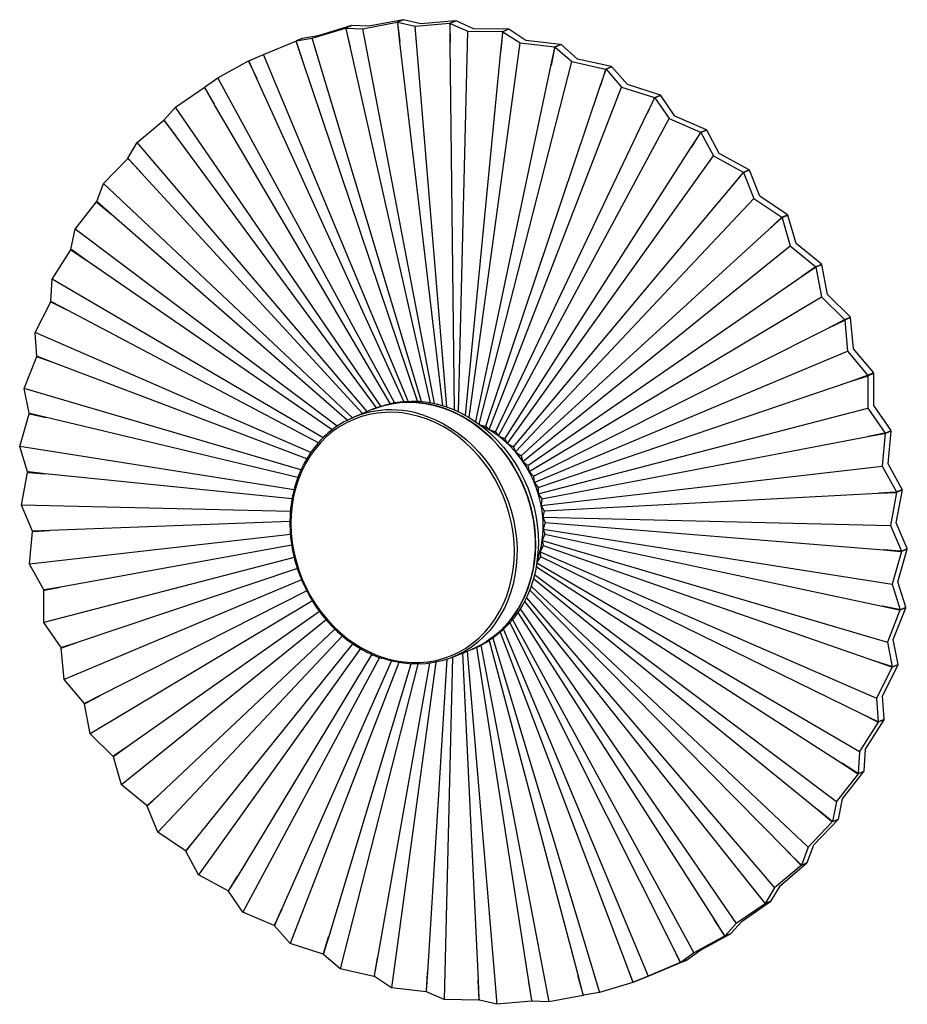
# Model space of a CAD drawing. Header units: millimetres. Extents: x -221 to 223, y -246 to 247.
import ezdxf

# ---------------------------------------------------------------- set-up
doc = ezdxf.new("R2010")
doc.units = ezdxf.units.MM

msp = doc.modelspace()

# ---------------------------------------------------------------- linework, layer by layer
at = {"color": 7, "linetype": 'Continuous', "lineweight": 25}
for p, q in [((-29.38, 246.93), (-46.56, 243.65)), ((-32.32, 245.71), (-29.38, 246.93)), ((-29.17, 246.94), (-32.11, 245.72)), ((-29.37, 246.86), (-29.38, 246.93)), ((-20.47, 244.83), (-29.17, 246.94)), ((-74.88, 237.7), (-58.16, 242.73)), ((-55.22, 243.95), (-71.97, 238.91)), ((-58.16, 242.73), (-55.22, 243.95)), ((-58.03, 242.3), (-58.16, 242.73)), ((-57.88, 242.36), (-58.03, 242.3)), ((-58.03, 242.3), (-55.86, 233.22)), ((-55.01, 243.99), (-57.95, 242.77)), ((-57.87, 242.33), (-57.95, 242.77)), ((-57.95, 242.77), (-49.47, 242.44)), ((-55.78, 232.84), (-57.87, 242.33)), ((-57.87, 242.33), (-57.87, 242.33)), ((-55.21, 243.91), (-55.22, 243.95)), ((-46.56, 243.65), (-55.01, 243.99)), ((-49.47, 242.44), (-32.32, 245.71)), ((-13.6, 54.76), (-49.47, 242.44)), ((-32.24, 245.27), (-32.32, 245.71)), ((-32.08, 245.34), (-32.24, 245.27)), ((-32.24, 245.27), (-31.03, 236.06)), ((-32.07, 245.28), (-32.11, 245.72)), ((-32.11, 245.72), (-23.38, 243.62)), ((-30.99, 235.68), (-32.07, 245.28)), ((-32.07, 245.28), (-32.07, 245.28)), ((-23.38, 243.62), (-5.99, 245.12)), ((-7.44, 53), (-23.38, 243.62)), ((-3.05, 246.34), (-20.47, 244.83)), ((-5.99, 245.12), (-3.05, 246.34)), ((-5.95, 244.68), (-5.99, 245.12)), ((-5.78, 244.75), (-5.95, 244.68)), ((-5.95, 244.68), (-5.73, 235.48)), ((-5.79, 244.66), (-5.78, 245.1)), ((-5.78, 244.66), (-5.79, 244.66)), ((-2.84, 246.32), (-5.78, 245.1)), ((-5.78, 245.1), (3, 241.23)), ((-5.73, 235.1), (-5.78, 244.66)), ((-3.04, 246.23), (-3.05, 246.34)), ((5.91, 242.44), (-2.84, 246.32)), ((23.39, 242.18), (5.91, 242.44)), ((20.45, 240.96), (23.39, 242.18)), ((23.6, 242.13), (20.66, 240.91)), ((23.39, 242.04), (23.39, 242.18)), ((32.21, 236.51), (23.6, 242.13)), ((-83.13, 236.21), (-80.19, 237.44)), ((-82.93, 236.28), (-74.88, 237.7)), ((-79.99, 237.5), (-82.93, 236.28)), ((-80.18, 237.42), (-80.19, 237.44)), ((-71.97, 238.91), (-79.99, 237.5)), ((-20.08, 55.78), (-74.88, 237.7)), ((-1.65, 50.64), (3, 241.23)), ((3, 241.23), (20.45, 240.96)), ((19.64, 231.1), (20.61, 240.48)), ((20.44, 240.52), (19.67, 231.46)), ((20.44, 240.52), (20.45, 240.96)), ((20.62, 240.6), (20.44, 240.52)), ((20.61, 240.48), (20.66, 240.91)), ((20.61, 240.48), (20.61, 240.48)), ((20.66, 240.91), (29.3, 235.3)), ((-99.24, 229.49), (-83.13, 236.21)), ((-82.96, 235.8), (-83.13, 236.21)), ((-82.81, 235.86), (-82.96, 235.8)), ((-82.96, 235.8), (-79.86, 226.97)), ((-82.8, 235.85), (-82.93, 236.28)), ((-79.74, 226.6), (-82.8, 235.85)), ((-82.8, 235.85), (-82.8, 235.85)), ((-15.65, 55.17), (-55.78, 232.84)), ((-9.41, 53.65), (-30.99, 235.68)), ((-3.54, 51.49), (-5.73, 235.1)), ((3.76, 47.75), (29.3, 235.3)), ((29.3, 235.3), (46.61, 233.29)), ((49.55, 234.52), (32.21, 236.51)), ((44.73, 223.73), (46.72, 232.81)), ((46.55, 232.87), (44.81, 224.08)), ((46.55, 232.87), (46.61, 233.29)), ((46.75, 232.95), (46.55, 232.87)), ((46.61, 233.29), (49.55, 234.52)), ((46.72, 232.81), (46.82, 233.22)), ((46.72, 232.81), (46.72, 232.81)), ((49.76, 234.44), (46.82, 233.22)), ((46.82, 233.22), (55.13, 225.93)), ((49.53, 234.34), (49.55, 234.52)), ((58.04, 227.14), (49.76, 234.44)), ((-106.68, 226.36), (-99.24, 229.49)), ((-26.79, 55.98), (-99.24, 229.49)), ((1.94, 48.8), (19.64, 231.1)), ((75.06, 223.46), (58.04, 227.14)), ((-122.19, 217.91), (-106.87, 226.27)), ((-106.87, 226.27), (-106.68, 226.35)), ((-106.65, 225.87), (-106.87, 226.27)), ((-106.51, 225.94), (-106.68, 226.36)), ((-106.5, 225.93), (-106.65, 225.87)), ((-106.65, 225.87), (-102.68, 217.43)), ((-106.5, 225.95), (-106.51, 225.94)), ((-102.51, 217.07), (-106.5, 225.95)), ((-22.18, 55.94), (-79.74, 226.6)), ((7.02, 45.69), (44.73, 223.73)), ((8.75, 44.43), (55.13, 225.93)), ((55.13, 225.93), (72.12, 222.24)), ((72.01, 221.83), (72.12, 222.24)), ((72.23, 221.92), (72.01, 221.83)), ((72.12, 222.24), (75.06, 223.46)), ((72.17, 221.75), (72.32, 222.14)), ((75.26, 223.36), (72.32, 222.14)), ((72.32, 222.14), (80.12, 213.24)), ((75, 223.25), (75.06, 223.46)), ((83.03, 214.45), (75.26, 223.36)), ((-128.85, 213.15), (-122.19, 217.91)), ((-33.64, 55.24), (-122.19, 217.91)), ((-28.95, 55.85), (-102.51, 217.07)), ((69.19, 213.11), (72.17, 221.75)), ((72.01, 221.83), (69.3, 213.43)), ((72.17, 221.75), (72.17, 221.75)), ((-143.41, 203.13), (-129.02, 213.03)), ((-129.02, 213.03), (-128.83, 213.11)), ((-128.77, 212.66), (-129.02, 213.03)), ((-128.64, 212.75), (-128.85, 213.15)), ((-128.62, 212.72), (-128.77, 212.66)), ((-128.77, 212.66), (-123.97, 204.72)), ((-123.78, 204.38), (-128.64, 212.75)), ((-128.64, 212.75), (-128.64, 212.75)), ((-128.64, 212.75), (-128.64, 212.75)), ((12.12, 43.47), (69.19, 213.11)), ((13.7, 41.68), (80.12, 213.24)), ((80.12, 213.24), (96.59, 207.95)), ((99.53, 209.17), (83.03, 214.45)), ((92.67, 199.39), (96.59, 207.46)), ((96.44, 207.56), (92.81, 199.68)), ((96.44, 207.56), (96.59, 207.95)), ((96.7, 207.67), (96.44, 207.56)), ((96.59, 207.95), (99.53, 209.17)), ((96.59, 207.46), (96.78, 207.82)), ((96.59, 207.46), (96.59, 207.46)), ((99.72, 209.04), (96.78, 207.82)), ((96.78, 207.82), (103.89, 197.43)), ((99.43, 208.92), (99.53, 209.17)), ((106.8, 198.64), (99.72, 209.04)), ((-149.13, 196.83), (-143.41, 203.13)), ((-40.5, 53.46), (-143.41, 203.13)), ((-35.83, 54.79), (-123.78, 204.38)), ((17.02, 40.61), (92.67, 199.39)), ((18.45, 38.52), (103.89, 197.43)), ((103.89, 197.43), (119.67, 190.64)), ((122.61, 191.86), (106.8, 198.64)), ((-162.58, 185.37), (-149.28, 196.69)), ((-149.28, 196.69), (-149.08, 196.77)), ((-148.99, 196.35), (-149.28, 196.69)), ((-148.87, 196.47), (-149.13, 196.83)), ((-148.83, 196.42), (-148.99, 196.35)), ((-148.99, 196.35), (-143.44, 189.03)), ((-143.22, 188.72), (-148.87, 196.47)), ((-148.87, 196.47), (-148.87, 196.47)), ((-148.87, 196.47), (-148.87, 196.47)), ((-42.69, 52.65), (-143.22, 188.72)), ((114.8, 182.77), (119.62, 190.16)), ((119.48, 190.28), (114.97, 183.03)), ((119.48, 190.28), (119.67, 190.64)), ((119.8, 190.41), (119.48, 190.28)), ((119.62, 190.16), (119.85, 190.49)), ((119.62, 190.16), (119.62, 190.16)), ((119.67, 190.64), (122.61, 191.86)), ((122.79, 191.71), (119.85, 190.49)), ((119.85, 190.49), (126.11, 178.72)), ((122.46, 191.57), (122.61, 191.86)), ((129.02, 179.93), (122.79, 191.71)), ((-167.2, 177.66), (-162.58, 185.37)), ((-47.35, 50.72), (-162.58, 185.37)), ((21.63, 37.15), (114.8, 182.77)), ((-179.41, 164.9), (-167.34, 177.49)), ((-167.34, 177.49), (-167.13, 177.58)), ((-167.02, 177.19), (-167.34, 177.49)), ((-166.92, 177.32), (-167.2, 177.66)), ((22.89, 34.78), (126.11, 178.72)), ((126.11, 178.72), (141.03, 170.55)), ((143.97, 171.77), (129.02, 179.93)), ((-166.86, 177.26), (-167.02, 177.19)), ((-167.02, 177.19), (-160.8, 170.59)), ((-166.91, 177.33), (-166.92, 177.32)), ((-166.92, 177.32), (-166.91, 177.32)), ((-160.55, 170.32), (-166.91, 177.33)), ((-49.73, 49.73), (-160.55, 170.32)), ((135.29, 163.5), (140.93, 170.09)), ((140.8, 170.23), (135.48, 163.72)), ((143.74, 171.45), (140.8, 170.23)), ((140.8, 170.23), (141.03, 170.55)), ((140.93, 170.09), (141.2, 170.38)), ((140.93, 170.09), (140.93, 170.09)), ((141.03, 170.55), (143.97, 171.77)), ((144.14, 171.6), (141.2, 170.38)), ((141.2, 170.38), (146.44, 157.39)), ((143.72, 171.43), (143.74, 171.45)), ((143.74, 171.45), (143.97, 171.77)), ((149.35, 158.59), (144.14, 171.6)), ((-182.82, 155.9), (-179.41, 164.9)), ((-54.79, 47.62), (-179.41, 164.9)), ((25.9, 33.13), (135.29, 163.5)), ((163.3, 149.21), (149.35, 158.59)), ((-193.68, 142), (-182.94, 155.72)), ((-182.94, 155.72), (-182.72, 155.81)), ((-182.59, 155.46), (-182.94, 155.72)), ((-182.5, 155.6), (-182.82, 155.9)), ((-182.42, 155.53), (-182.59, 155.46)), ((-182.59, 155.46), (-175.79, 149.67)), ((-175.52, 149.44), (-182.5, 155.61)), ((-182.5, 155.61), (-182.5, 155.6)), ((-182.5, 155.6), (-182.5, 155.6)), ((26.96, 30.51), (146.44, 157.39)), ((146.44, 157.39), (160.36, 147.99)), ((-57.43, 46.37), (-175.52, 149.44)), ((163.03, 148.93), (160.09, 147.7)), ((160.09, 147.7), (160.36, 147.99)), ((160.36, 147.99), (163.3, 149.21)), ((163.44, 149.02), (160.5, 147.8)), ((162.88, 148.79), (163.03, 148.93)), ((163.03, 148.93), (163.3, 149.21)), ((167.51, 134.95), (163.44, 149.02)), ((153.82, 141.84), (160.2, 147.55)), ((160.09, 147.7), (154.03, 142.03)), ((160.2, 147.56), (160.5, 147.8)), ((160.2, 147.55), (160.2, 147.56)), ((160.5, 147.8), (164.6, 133.74)), ((-195.75, 131.88), (-193.68, 142)), ((-62.39, 43.44), (-193.68, 142)), ((29.77, 28.62), (153.82, 141.84)), ((30.59, 25.78), (164.6, 133.74)), ((164.6, 133.74), (177.36, 123.28)), ((180.3, 124.5), (167.51, 134.95)), ((-205.16, 117.01), (-195.85, 131.68)), ((-195.85, 131.68), (-195.61, 131.77)), ((-195.48, 131.47), (-195.85, 131.68)), ((-195.41, 131.62), (-195.75, 131.88)), ((-195.29, 131.54), (-195.48, 131.47)), ((-195.48, 131.47), (-188.2, 126.58)), ((-187.92, 126.38), (-195.41, 131.63)), ((-195.41, 131.63), (-195.41, 131.62)), ((-195.41, 131.62), (-195.4, 131.62)), ((-64.95, 41.58), (-187.92, 126.38)), ((180, 124.26), (177.06, 123.04)), ((177.06, 123.04), (177.36, 123.28)), ((177.36, 123.28), (180.3, 124.5)), ((180.43, 124.29), (177.49, 123.07)), ((179.52, 123.91), (180, 124.26)), ((180, 124.26), (180.3, 124.5)), ((183.22, 109.33), (180.43, 124.29)), ((170.12, 118.13), (177.16, 122.87)), ((177.06, 123.04), (170.35, 118.28)), ((177.16, 122.87), (177.49, 123.07)), ((177.16, 122.87), (177.16, 122.87)), ((177.49, 123.07), (180.31, 108.12)), ((-205.81, 105.94), (-205.16, 117.01)), ((-69.41, 37.66), (-205.16, 117.01)), ((33.17, 23.67), (170.12, 118.13)), ((194.74, 98), (183.22, 109.33)), ((-213.69, 90.3), (-205.88, 105.73)), ((-205.88, 105.73), (-205.62, 105.83)), ((-205.5, 105.56), (-205.88, 105.73)), ((-205.44, 105.73), (-205.81, 105.94)), ((-205.29, 105.65), (-205.5, 105.56)), ((-205.5, 105.56), (-197.85, 101.65)), ((-197.55, 101.5), (-205.44, 105.74)), ((-205.44, 105.74), (-205.44, 105.73)), ((-205.44, 105.73), (-205.44, 105.73)), ((33.73, 20.66), (180.31, 108.12)), ((180.31, 108.12), (191.8, 96.78)), ((-71.79, 35.14), (-197.55, 101.5)), ((183.97, 92.7), (191.56, 96.4)), ((191.47, 96.58), (184.2, 92.81)), ((194.41, 97.8), (191.47, 96.58)), ((191.47, 96.58), (191.8, 96.78)), ((191.56, 96.41), (191.91, 96.56)), ((191.56, 96.4), (191.56, 96.41)), ((191.8, 96.78), (194.74, 98)), ((194.85, 97.78), (191.91, 96.56)), ((191.91, 96.56), (193.35, 80.92)), ((192.43, 96.77), (194.41, 97.8)), ((194.41, 97.8), (194.74, 98)), ((196.26, 82.12), (194.85, 97.78)), ((-75.54, 30.32), (-213.69, 90.3)), ((-212.84, 78.47), (-213.69, 90.3)), ((36.05, 18.37), (183.97, 92.7)), ((36.34, 15.22), (193.35, 80.92)), ((193.35, 80.92), (203.47, 68.87)), ((206.41, 70.1), (196.26, 82.12)), ((-219.15, 62.25), (-212.89, 78.25)), ((-212.89, 78.25), (-212.6, 78.37)), ((-212.5, 78.13), (-212.89, 78.25)), ((-212.46, 78.31), (-212.84, 78.47)), ((-212.26, 78.23), (-212.5, 78.13)), ((-212.5, 78.13), (-204.59, 75.25)), ((-204.29, 75.14), (-212.46, 78.31)), ((-212.46, 78.31), (-212.46, 78.31)), ((-212.46, 78.31), (-212.46, 78.31)), ((-77.6, 27.11), (-204.29, 75.14)), ((206.06, 69.95), (203.12, 68.73)), ((203.18, 68.55), (206.12, 69.77)), ((203.47, 68.87), (206.41, 70.1)), ((206.49, 69.87), (203.55, 68.65)), ((206.04, 69.74), (203.76, 69)), ((206.06, 69.95), (206.41, 70.1)), ((206.12, 69.77), (206.49, 69.87)), ((206.44, 53.72), (206.49, 69.87)), ((38.38, 12.79), (195.15, 65.93)), ((195.15, 65.93), (203.18, 68.54)), ((195.39, 66.01), (195.15, 65.93)), ((203.12, 68.73), (195.39, 66.01)), ((203.12, 68.73), (203.47, 68.87)), ((203.18, 68.55), (203.55, 68.65)), ((203.18, 68.54), (203.18, 68.55)), ((203.55, 68.65), (203.53, 52.51)), ((-80.53, 21.57), (-219.15, 62.25)), ((-216.75, 49.86), (-219.15, 62.25)), ((-221.46, 33.28), (-216.77, 49.63)), ((-216.77, 49.63), (-216.43, 49.77)), ((-216.38, 49.57), (-216.77, 49.63)), ((-216.36, 49.75), (-216.75, 49.86)), ((-216.09, 49.69), (-216.38, 49.57)), ((-216.38, 49.57), (-208.32, 47.76)), ((-208.03, 47.69), (-216.36, 49.75)), ((-216.36, 49.75), (-216.36, 49.75)), ((-216.36, 49.75), (-216.36, 49.75)), ((-43.36, 52.38), (-54.03, 47.95)), ((38.38, 9.54), (203.53, 52.51)), ((203.53, 52.51), (212.19, 39.98)), ((215.13, 41.2), (206.44, 53.72)), ((-82.13, 17.68), (-208.03, 47.69)), ((6.96, 45.7), (7.02, 45.69)), ((7.02, 45.69), (7.21, 45.53)), ((9.17, 44.12), (12.12, 43.47)), ((12.12, 43.47), (13.7, 41.68)), ((13.7, 41.68), (17.02, 40.61)), ((17.02, 40.61), (18.45, 38.52)), ((203.5, 38.2), (211.86, 39.69)), ((211.82, 39.88), (203.75, 38.25)), ((212.25, 39.74), (210.7, 23.32)), ((211.82, 39.88), (212.19, 39.98)), ((211.86, 39.7), (214.8, 40.92)), ((211.86, 39.7), (212.25, 39.74)), ((211.86, 39.69), (211.86, 39.7)), ((212.19, 39.98), (215.13, 41.2)), ((215.19, 40.96), (212.25, 39.74)), ((213.61, 24.53), (215.19, 40.96)), ((214.77, 40.9), (214.16, 40.8)), ((214.8, 40.92), (215.19, 40.96)), ((18.45, 38.52), (21.63, 37.15)), ((21.63, 37.15), (22.89, 34.78)), ((22.89, 34.78), (25.9, 33.13)), ((40.12, 7.01), (203.5, 38.2)), ((203.75, 38.25), (203.5, 38.2)), ((-83.99, 11.59), (-221.46, 33.28)), ((-217.48, 20.54), (-221.46, 33.28)), ((25.9, 33.13), (26.96, 30.51)), ((26.96, 30.51), (29.77, 28.62)), ((29.77, 28.62), (30.59, 25.78)), ((30.59, 25.78), (33.17, 23.67)), ((-220.58, 3.81), (-217.47, 20.3)), ((-217.09, 20.48), (-217.48, 20.54)), ((-217.47, 20.3), (-217.05, 20.48)), ((-217.08, 20.29), (-217.47, 20.3)), ((-208.71, 19.55), (-217.09, 20.48)), ((-217.09, 20.48), (-217.09, 20.48)), ((-217.09, 20.48), (-217.08, 20.48)), ((-216.72, 20.44), (-217.08, 20.29)), ((-217.08, 20.29), (-209, 19.58)), ((33.17, 23.67), (33.73, 20.66)), ((33.73, 20.66), (36.05, 18.37)), ((39.81, 3.7), (210.7, 23.32)), ((210.7, 23.32), (217.83, 10.5)), ((220.77, 11.72), (213.61, 24.53)), ((-84.98, 7.07), (-208.71, 19.55)), ((36.05, 18.37), (36.34, 15.22)), ((36.34, 15.22), (38.38, 12.79)), ((38.38, 12.79), (38.38, 9.54)), ((41.25, 1.11), (208.9, 9.93)), ((208.9, 9.93), (217.47, 10.27)), ((209.16, 9.94), (208.9, 9.93)), ((217.45, 10.46), (209.16, 9.94)), ((217.87, 10.26), (214.76, -6.23)), ((217.45, 10.46), (217.83, 10.5)), ((217.47, 10.27), (220.41, 11.49)), ((217.47, 10.27), (217.47, 10.27)), ((217.47, 10.27), (217.87, 10.26)), ((217.67, -5.02), (220.81, 11.48)), ((217.83, 10.5), (220.77, 11.72)), ((220.81, 11.48), (217.87, 10.26)), ((220.4, 11.49), (220.18, 11.48)), ((220.41, 11.49), (220.81, 11.48)), ((38.38, 9.54), (40.12, 7.01)), ((40.12, 7.01), (39.81, 3.7)), ((-85.83, 0.7), (-220.58, 3.81)), ((-215.02, -9.08), (-220.58, 3.81)), ((39.81, 3.7), (41.25, 1.11)), ((41.25, 1.11), (40.62, -2.21)), ((-86.04, -4.34), (-206.34, -8.86)), ((40.62, -2.21), (214.76, -6.23)), ((40.62, -2.21), (41.75, -4.81)), ((41.75, -4.81), (40.8, -8.11)), ((41.75, -4.81), (211.28, -18.49)), ((-216.52, -25.74), (-214.98, -9.32)), ((-214.62, -9.09), (-215.02, -9.08)), ((-214.98, -9.32), (-214.4, -9.08)), ((-214.6, -9.27), (-214.98, -9.32)), ((-206.34, -8.86), (-214.63, -9.08)), ((-214.63, -9.08), (-214.62, -9.09)), ((-214.62, -9.09), (-214.61, -9.08)), ((-214.6, -9.27), (-206.61, -8.87)), ((-214.1, -9.07), (-214.6, -9.27)), ((40.8, -8.11), (215.64, -35.7)), ((40.8, -8.11), (41.6, -10.68)), ((214.76, -6.23), (220.32, -19.12)), ((223.26, -17.89), (217.67, -5.02)), ((-85.8, -10.73), (-216.52, -25.74)), ((41.6, -10.68), (40.34, -13.9)), ((40.34, -13.9), (213.33, -64.67)), ((40.34, -13.9), (40.82, -16.4)), ((41.6, -10.68), (210.59, -46.62)), ((-85.17, -16.13), (-200.93, -37.14)), ((40.82, -16.4), (39.25, -19.51)), ((39.25, -19.51), (207.88, -92.72)), ((39.25, -19.51), (39.42, -21.89)), ((40.82, -16.4), (206.85, -74.07)), ((211.54, -18.51), (211.28, -18.49)), ((211.28, -18.49), (219.93, -19.3)), ((219.93, -19.11), (211.54, -18.51)), ((220.33, -19.35), (215.64, -35.7)), ((218.55, -34.49), (223.27, -18.13)), ((219.93, -19.11), (220.32, -19.12)), ((219.93, -19.3), (219.94, -19.29)), ((219.94, -19.29), (222.88, -18.07)), ((219.94, -19.29), (220.33, -19.35)), ((220.32, -19.12), (223.26, -17.89)), ((223.27, -18.13), (220.33, -19.35)), ((222.86, -18.08), (222.83, -18.07)), ((222.88, -18.07), (223.27, -18.13)), ((-83.92, -22.29), (-209.35, -54.93)), ((39.42, -21.89), (37.74, -24.54)), ((39.42, -21.89), (200.12, -100.43)), ((-209.4, -38.56), (-216.52, -25.74)), ((-82.33, -27.86), (-192.58, -64.86)), ((37.41, -27.08), (37.3, -27.22)), ((37.45, -26.39), (37.41, -27.08)), ((37.41, -27.08), (190.48, -125.32)), ((37.68, -24.94), (199.34, -119.43)), ((-80.22, -33.56), (-199.17, -83.33)), ((36, -32.84), (178.09, -148.37)), ((36.53, -30.82), (187.86, -144.41)), ((222.56, -47.23), (218.55, -34.49)), ((-209.01, -38.51), (-209.4, -38.56)), ((-209.35, -54.93), (-209.34, -38.79)), ((-209.34, -38.79), (-208.4, -38.4)), ((-208.97, -38.7), (-209.34, -38.79)), ((-200.93, -37.14), (-209.01, -38.51)), ((-209.01, -38.51), (-208.99, -38.5)), ((-209.01, -38.51), (-209.01, -38.51)), ((-208.97, -38.7), (-201.19, -37.18)), ((-208.16, -38.36), (-208.97, -38.7)), ((-77.64, -39.07), (-181.4, -91.64)), ((34.06, -38.63), (163.12, -169.25)), ((34.79, -36.68), (173.6, -167.31)), ((215.64, -35.7), (219.62, -48.45)), ((-74.79, -44.1), (-186.13, -110.54)), ((31.47, -44.32), (145.78, -187.66)), ((32.4, -42.47), (156.76, -187.79)), ((29.32, -48.08), (137.59, -205.55)), ((210.85, -46.68), (210.59, -46.62)), ((210.59, -46.62), (219.21, -48.57)), ((219.23, -48.38), (210.85, -46.68)), ((219.6, -48.68), (213.33, -64.67)), ((216.24, -63.46), (222.54, -47.46)), ((219.21, -48.57), (219.53, -48.43)), ((219.21, -48.57), (219.21, -48.57)), ((219.21, -48.57), (219.6, -48.68)), ((219.23, -48.38), (219.62, -48.45)), ((222.54, -47.46), (219.6, -48.68)), ((219.62, -48.45), (222.56, -47.23)), ((222.22, -47.37), (222.54, -47.46)), ((-67.88, -53.55), (-170.42, -136.16)), ((-71.28, -49.32), (-167.56, -117.06)), ((25.5, -53.4), (116.38, -220.32)), ((28.18, -49.82), (126.34, -203.32)), ((-200.7, -67.46), (-209.35, -54.93)), ((-63.48, -58.19), (-151.25, -140.78)), ((20.93, -58.31), (93.42, -231.9)), ((24.14, -55.01), (105.08, -216.01)), ((-59.74, -61.56), (-152.26, -159.8)), ((13.75, -63.91), (58.34, -231.77)), ((15.6, -62.66), (69.06, -240.12)), ((19.33, -59.76), (82.3, -225.54)), ((218.68, -75.84), (216.24, -63.46)), ((-200.33, -67.36), (-200.7, -67.46)), ((-200.27, -67.54), (-200.62, -67.69)), ((-199.17, -83.33), (-200.62, -67.69)), ((-192.58, -64.86), (-200.33, -67.36)), ((-200.33, -67.36), (-200.26, -67.34)), ((-200.33, -67.36), (-200.33, -67.36)), ((-200.27, -67.54), (-192.81, -64.94)), ((-198.06, -66.63), (-200.27, -67.54)), ((-54.62, -65.44), (-132.72, -162.43)), ((-50.72, -67.89), (-131.93, -181.14)), ((-4.17, -72.11), (6.5, -67.68)), ((7.41, -67.29), (33.55, -234.62)), ((9.53, -66.3), (43.65, -244.85)), ((213.33, -64.67), (215.74, -77.06)), ((-45.07, -70.81), (-112.24, -181.71)), ((-41.18, -72.39), (-109.71, -199.85)), ((-7.37, -73.31), (-17.07, -230.03)), ((-4.64, -72.31), (-8.82, -243.64)), ((0.41, -70.21), (8.29, -234.03)), ((2.78, -69.23), (17.56, -246.03)), ((-90.1, -198.33), (-35.19, -74.19)), ((-31.47, -74.98), (-85.94, -215.66)), ((-25.41, -75.67), (-66.63, -212.05)), ((-21.96, -75.75), (-60.95, -228.35)), ((-16.05, -75.31), (-42.17, -222.67)), ((-12.93, -74.79), (-35.12, -237.72)), ((207.11, -74.16), (206.85, -74.07)), ((206.85, -74.07), (215.31, -77.13)), ((215.35, -76.95), (207.11, -74.16)), ((215.69, -77.29), (207.88, -92.72)), ((210.78, -91.51), (218.63, -76.07)), ((215.31, -77.12), (215.58, -77.01)), ((215.31, -77.13), (215.31, -77.12)), ((215.31, -77.12), (215.69, -77.29)), ((215.35, -76.95), (215.74, -77.06)), ((218.63, -76.07), (215.69, -77.29)), ((215.74, -77.06), (218.68, -75.84)), ((218.39, -75.96), (218.63, -76.07)), ((-189.06, -95.37), (-199.17, -83.33)), ((-181.4, -91.64), (-188.71, -95.22)), ((-188.62, -95.4), (-181.62, -91.74)), ((-181.62, -91.74), (-181.4, -91.64)), ((207.88, -92.72), (208.73, -104.54)), ((211.67, -103.32), (210.78, -91.51)), ((-186.71, -94.4), (-189.06, -95.37)), ((-188.71, -95.23), (-189.06, -95.37)), ((-188.62, -95.4), (-188.95, -95.59)), ((-186.13, -110.54), (-188.95, -95.59)), ((-186.64, -94.36), (-188.71, -95.22)), ((-188.71, -95.23), (-186.7, -94.39)), ((-188.71, -95.22), (-188.71, -95.23)), ((200.36, -100.55), (200.12, -100.43)), ((200.12, -100.43), (208.29, -104.55)), ((208.35, -104.38), (200.36, -100.55)), ((208.73, -104.54), (211.67, -103.32)), ((211.41, -103.43), (211.6, -103.54)), ((208.66, -104.76), (199.34, -119.43)), ((202.25, -118.22), (211.6, -103.54)), ((208.29, -104.55), (208.52, -104.45)), ((208.29, -104.55), (208.29, -104.55)), ((208.29, -104.55), (208.66, -104.76)), ((208.35, -104.38), (208.73, -104.54)), ((211.6, -103.54), (208.66, -104.76)), ((-174.64, -121.89), (-186.13, -110.54)), ((-167.56, -117.06), (-174.31, -121.69)), ((-174.21, -121.85), (-167.76, -117.2)), ((-167.76, -117.2), (-167.56, -117.06)), ((201.63, -129.27), (202.25, -118.22)), ((-173.75, -121.52), (-174.64, -121.89)), ((-174.31, -121.69), (-174.64, -121.89)), ((-174.21, -121.85), (-174.51, -122.1)), ((-170.42, -136.16), (-174.51, -122.1)), ((-173.53, -121.36), (-174.31, -121.69)), ((-174.31, -121.69), (-173.55, -121.38)), ((-174.31, -121.69), (-174.31, -121.69)), ((199.34, -119.43), (198.7, -130.49)), ((190.71, -125.47), (190.48, -125.32)), ((190.48, -125.32), (198.25, -130.44)), ((198.33, -130.28), (190.71, -125.47)), ((198.6, -130.7), (187.86, -144.41)), ((190.77, -143.21), (201.54, -129.48)), ((198.25, -130.44), (198.26, -130.44)), ((198.26, -130.44), (198.46, -130.36)), ((198.26, -130.44), (198.6, -130.7)), ((198.33, -130.28), (198.7, -130.49)), ((201.54, -129.48), (198.6, -130.7)), ((198.7, -130.49), (201.63, -129.27)), ((201.4, -129.37), (201.54, -129.48)), ((-157.65, -146.62), (-170.42, -136.16)), ((-151.25, -140.78), (-157.36, -146.37)), ((-157.24, -146.52), (-151.43, -140.94)), ((-151.43, -140.94), (-151.25, -140.78)), ((-157.35, -146.37), (-157.65, -146.62)), ((-157.09, -146.38), (-157.65, -146.62)), ((-157.24, -146.52), (-157.51, -146.81)), ((-152.26, -159.8), (-157.51, -146.81)), ((-156.87, -146.16), (-157.36, -146.37)), ((-157.36, -146.37), (-157.35, -146.37)), ((-157.35, -146.37), (-156.88, -146.18)), ((187.86, -144.41), (185.79, -154.53)), ((188.73, -153.31), (190.77, -143.21)), ((178.3, -148.55), (178.09, -148.37)), ((178.09, -148.37), (185.35, -154.42)), ((185.44, -154.27), (178.3, -148.55)), ((185.67, -154.72), (173.6, -167.31)), ((176.5, -166.11), (188.61, -153.5)), ((185.35, -154.42), (185.53, -154.34)), ((185.35, -154.42), (185.35, -154.42)), ((185.35, -154.42), (185.67, -154.72)), ((185.44, -154.27), (185.79, -154.53)), ((188.61, -153.5), (185.67, -154.72)), ((185.79, -154.53), (188.73, -153.31)), ((188.51, -153.4), (188.61, -153.5)), ((-138.35, -169.2), (-152.26, -159.8)), ((-132.72, -162.43), (-138.08, -168.91)), ((-137.95, -169.05), (-132.88, -162.62)), ((-132.88, -162.62), (-132.72, -162.43)), ((173.6, -167.31), (170.19, -176.31)), ((173.13, -175.09), (176.5, -166.11)), ((-138.08, -168.91), (-138.35, -169.2)), ((-137.93, -169.03), (-138.35, -169.2)), ((-137.95, -169.05), (-138.18, -169.37)), ((-131.93, -181.14), (-138.18, -169.37)), ((-137.72, -168.76), (-138.08, -168.91)), ((-138.08, -168.91), (-137.73, -168.77)), ((-138.08, -168.91), (-138.08, -168.91)), ((163.31, -169.45), (163.12, -169.25)), ((163.12, -169.25), (169.76, -176.14)), ((169.87, -176.01), (163.31, -169.45)), ((170.05, -176.47), (156.76, -187.79)), ((159.67, -186.58), (172.99, -175.25)), ((169.76, -176.14), (169.77, -176.14)), ((169.77, -176.14), (169.93, -176.07)), ((169.77, -176.14), (170.05, -176.47)), ((169.87, -176.01), (170.19, -176.31)), ((172.99, -175.25), (170.05, -176.47)), ((170.19, -176.31), (173.13, -175.09)), ((172.92, -175.17), (172.99, -175.25)), ((-117, -189.3), (-131.93, -181.14)), ((-112.24, -181.71), (-116.78, -188.97)), ((-116.63, -189.1), (-112.37, -181.92)), ((-112.37, -181.92), (-112.24, -181.71)), ((155.07, -194.29), (159.67, -186.58)), ((-116.77, -188.98), (-117, -189.3)), ((-116.67, -189.16), (-117, -189.3)), ((-116.63, -189.1), (-116.82, -189.45)), ((-109.71, -199.85), (-116.82, -189.45)), ((-116.49, -188.85), (-116.78, -188.97)), ((-116.78, -188.97), (-116.77, -188.98)), ((-116.77, -188.98), (-116.49, -188.86)), ((145.96, -187.88), (145.78, -187.66)), ((145.78, -187.66), (151.72, -195.29)), ((151.84, -195.17), (145.96, -187.88)), ((156.76, -187.79), (152.13, -195.51)), ((151.98, -195.65), (137.59, -205.55)), ((140.5, -204.34), (154.92, -194.43)), ((151.72, -195.28), (151.88, -195.22)), ((151.72, -195.29), (151.72, -195.28)), ((151.72, -195.28), (151.98, -195.65)), ((151.84, -195.17), (152.13, -195.51)), ((154.92, -194.43), (151.98, -195.65)), ((152.13, -195.51), (155.07, -194.29)), ((154.87, -194.37), (154.92, -194.43)), ((-93.93, -206.64), (-109.71, -199.85)), ((-90.1, -198.33), (-93.74, -206.28)), ((-93.59, -206.38), (-90.21, -198.56)), ((-90.1, -198.33), (-90.21, -198.56)), ((-93.74, -206.28), (-93.93, -206.64)), ((-93.64, -206.52), (-93.93, -206.64)), ((-93.5, -206.18), (-93.74, -206.28)), ((-93.74, -206.28), (-93.5, -206.18)), ((-93.74, -206.28), (-93.74, -206.28)), ((-93.59, -206.38), (-93.74, -206.77)), ((-85.94, -215.66), (-93.74, -206.77)), ((126.5, -203.56), (126.34, -203.32)), ((126.34, -203.32), (131.48, -211.57)), ((131.62, -211.48), (126.5, -203.56)), ((137.59, -205.55), (131.87, -211.84)), ((134.81, -210.62), (140.5, -204.34)), ((131.7, -211.96), (116.38, -220.32)), ((119.29, -219.11), (134.64, -210.74)), ((131.48, -211.57), (131.49, -211.57)), ((131.49, -211.57), (131.64, -211.5)), ((131.49, -211.57), (131.7, -211.96)), ((131.62, -211.48), (131.87, -211.84)), ((134.64, -210.74), (131.7, -211.96)), ((131.87, -211.84), (134.81, -210.62)), ((134.62, -210.7), (134.64, -210.74)), ((-69.47, -220.95), (-85.94, -215.66)), ((-66.63, -212.05), (-69.32, -220.56)), ((-69.16, -220.65), (-66.71, -212.3)), ((-66.71, -212.3), (-66.63, -212.05)), ((105.21, -216.26), (105.08, -216.01)), ((105.08, -216.01), (109.35, -224.76)), ((109.5, -224.69), (105.21, -216.26)), ((-69.32, -220.57), (-69.47, -220.95)), ((-69.21, -220.85), (-69.47, -220.95)), ((-69.11, -220.47), (-69.32, -220.56)), ((-69.32, -220.57), (-69.11, -220.48)), ((-69.32, -220.56), (-69.32, -220.57)), ((-69.16, -220.65), (-69.27, -221.05)), ((-60.95, -228.35), (-69.27, -221.05)), ((116.38, -220.32), (109.72, -225.08)), ((112.66, -223.86), (119.29, -219.11)), ((-42.17, -222.67), (-43.87, -231.62)), ((-43.7, -231.69), (-42.22, -222.93)), ((-42.22, -222.93), (-42.17, -222.67)), ((82.4, -225.81), (82.3, -225.54)), ((82.3, -225.54), (85.65, -234.67)), ((85.81, -234.62), (82.4, -225.81)), ((109.53, -225.18), (93.42, -231.9)), ((96.33, -230.7), (112.47, -223.96)), ((109.51, -224.7), (109.35, -224.76)), ((109.35, -224.76), (109.36, -224.76)), ((109.36, -224.76), (109.51, -224.7)), ((109.36, -224.76), (109.53, -225.18)), ((109.5, -224.69), (109.72, -225.08)), ((112.47, -223.96), (109.53, -225.18)), ((109.72, -225.08), (112.66, -223.86)), ((112.47, -223.94), (112.47, -223.96)), ((-43.97, -232.04), (-60.95, -228.35)), ((-43.87, -231.63), (-43.97, -232.04)), ((-43.68, -231.54), (-43.87, -231.62)), ((-43.87, -231.63), (-43.68, -231.55)), ((-43.87, -231.62), (-43.87, -231.63)), ((-43.7, -231.69), (-43.76, -232.11)), ((-17.07, -230.03), (-17.76, -239.3)), ((-17.59, -239.34), (-17.09, -230.3)), ((-17.09, -230.3), (-17.07, -230.03)), ((88.92, -233.81), (96.33, -230.7)), ((-43.74, -231.94), (-43.97, -232.04)), ((-35.12, -237.72), (-43.76, -232.11)), ((8.3, -234.31), (8.29, -234.03)), ((8.29, -234.03), (8.63, -243.48)), ((8.8, -243.49), (8.3, -234.31)), ((33.6, -234.9), (33.55, -234.62)), ((33.55, -234.62), (34.92, -244.09)), ((35.09, -244.09), (33.6, -234.9)), ((58.42, -232.05), (58.34, -231.77)), ((58.34, -231.77), (60.71, -241.14)), ((60.88, -241.11), (58.42, -232.05)), ((85.78, -235.1), (69.06, -240.12)), ((85.8, -234.6), (85.65, -234.67)), ((85.65, -234.67), (85.8, -234.61)), ((85.65, -234.67), (85.65, -234.67)), ((85.65, -234.67), (85.78, -235.1)), ((85.97, -235.02), (85.78, -235.1)), ((85.81, -234.62), (85.98, -235.03)), ((93.42, -231.9), (85.98, -235.03)), ((85.98, -235.03), (88.92, -233.81)), ((-17.81, -239.73), (-35.12, -237.72)), ((-17.75, -239.3), (-17.81, -239.73)), ((-17.6, -239.64), (-17.81, -239.73)), ((-17.58, -239.23), (-17.76, -239.3)), ((-17.76, -239.3), (-17.75, -239.3)), ((-17.75, -239.3), (-17.58, -239.23)), ((-17.59, -239.34), (-17.6, -239.77)), ((-8.82, -243.64), (-17.6, -239.77)), ((60.87, -241.08), (60.71, -241.14)), ((60.71, -241.14), (60.72, -241.14)), ((60.72, -241.14), (60.87, -241.08)), ((60.72, -241.14), (60.8, -241.58)), ((61, -241.5), (60.8, -241.58)), ((60.88, -241.11), (61.01, -241.54)), ((69.06, -240.12), (61.01, -241.54)), ((8.63, -243.91), (-8.82, -243.64)), ((8.8, -243.41), (8.63, -243.48)), ((8.63, -243.48), (8.64, -243.48)), ((8.64, -243.48), (8.63, -243.91)), ((8.83, -243.83), (8.63, -243.91)), ((8.64, -243.48), (8.8, -243.41)), ((8.8, -243.49), (8.84, -243.93)), ((17.56, -246.03), (8.84, -243.93)), ((34.96, -244.54), (17.56, -246.03)), ((35.08, -244.03), (34.92, -244.09)), ((34.92, -244.09), (35.08, -244.03)), ((34.92, -244.09), (34.92, -244.09)), ((34.92, -244.09), (34.96, -244.54)), ((35.16, -244.45), (34.96, -244.54)), ((35.09, -244.09), (35.17, -244.53)), ((43.65, -244.85), (35.17, -244.53)), ((60.8, -241.58), (43.65, -244.85))]:
    msp.add_line(p, q, dxfattribs=at)
at = {"color": 7, "linetype": 'Continuous', "lineweight": 25, "flags": 128}
for points in [[(-44.81, 51.77), (-42.95, 52.5), (-39.05, 53.74), (-35.04, 54.64), (-30.95, 55.2), (-26.81, 55.41), (-22.62, 55.27), (-18.42, 54.79), (-14.23, 53.96), (-10.07, 52.79), (-5.96, 51.29), (-1.93, 49.46), (2.01, 47.32), (5.82, 44.87), (9.5, 42.14), (13.01, 39.13), (16.34, 35.86), (19.48, 32.35), (22.4, 28.61), (25.09, 24.68), (27.54, 20.57), (29.72, 16.29), (31.64, 11.89), (33.27, 7.37), (34.61, 2.77), (35.66, -1.89), (36.4, -6.58), (36.83, -11.29), (36.96, -15.98), (36.77, -20.62), (36.28, -25.2), (35.47, -29.69), (34.37, -34.06), (32.97, -38.29), (31.28, -42.35), (29.31, -46.23), (27.07, -49.9), (24.58, -53.34), (21.84, -56.54), (18.88, -59.47), (15.7, -62.13), (12.33, -64.49)], [(5.04, -68.29), (6.95, -67.45), (10.58, -65.55), (14.04, -63.34), (17.32, -60.84), (20.39, -58.04), (23.24, -54.97), (25.86, -51.65), (28.23, -48.09), (30.33, -44.31), (32.16, -40.34), (33.71, -36.19), (34.96, -31.89), (35.91, -27.46), (36.56, -22.92), (36.9, -18.31), (36.93, -13.64), (36.65, -8.94), (36.07, -4.23), (35.17, 0.45), (33.98, 5.08), (32.49, 9.64), (30.71, 14.11), (28.66, 18.45), (26.35, 22.64), (23.78, 26.67), (20.97, 30.51), (17.94, 34.13), (14.7, 37.52), (11.28, 40.67), (7.68, 43.54), (3.93, 46.13), (0.06, 48.43), (-3.93, 50.42), (-8, 52.08), (-12.14, 53.42), (-16.32, 54.42), (-20.52, 55.07), (-24.72, 55.38), (-28.89, 55.35), (-33.01, 54.96), (-37.06, 54.23), (-41.01, 53.16), (-44.81, 51.77)], [(-43.36, 52.38), (-41.49, 53.11), (-37.59, 54.34), (-33.59, 55.25), (-29.5, 55.8), (-25.35, 56.01), (-21.17, 55.88), (-16.96, 55.39), (-12.77, 54.56), (-8.61, 53.39), (-4.5, 51.89), (-0.47, 50.07), (3.46, 47.92), (7.28, 45.48), (10.95, 42.74), (14.47, 39.73), (17.8, 36.46), (20.94, 32.95), (23.86, 29.22), (26.55, 25.28), (28.99, 21.17), (31.18, 16.9), (33.09, 12.49), (34.72, 7.98), (36.07, 3.38), (37.11, -1.28), (37.85, -5.98), (38.29, -10.69), (38.41, -15.37), (38.23, -20.02), (37.73, -24.6), (36.93, -29.09), (35.83, -33.45), (34.42, -37.68), (32.74, -41.75), (30.77, -45.62), (28.53, -49.3), (26.04, -52.74), (23.3, -55.94), (20.33, -58.87), (17.16, -61.52), (13.79, -63.88)], [(-61.3, 43.08), (-64.66, 40.73), (-67.82, 38.08), (-70.77, 35.15), (-73.49, 31.95), (-75.96, 28.51), (-78.17, 24.84), (-80.11, 20.96), (-81.77, 16.89), (-83.13, 12.66), (-84.2, 8.3), (-84.96, 3.81), (-85.41, -0.76), (-85.55, -5.4), (-85.38, -10.07), (-84.89, -14.76), (-84.1, -19.43), (-83, -24.07), (-81.6, -28.64), (-79.91, -33.11), (-77.94, -37.47), (-75.7, -41.69), (-73.2, -45.75), (-70.45, -49.62), (-67.48, -53.27), (-64.3, -56.7), (-60.92, -59.89), (-57.37, -62.8), (-53.66, -65.43), (-49.82, -67.77), (-45.86, -69.8), (-41.81, -71.5), (-37.7, -72.87), (-33.54, -73.91), (-29.35, -74.59), (-25.17, -74.93), (-21.01, -74.93), (-16.9, -74.57), (-12.87, -73.86), (-8.92, -72.8), (-5.09, -71.41), (-1.4, -69.69), (2.14, -67.65), (5.49, -65.3), (8.65, -62.65), (11.6, -59.72), (14.32, -56.52), (16.79, -53.08), (19, -49.41), (20.94, -45.53), (22.6, -41.46), (23.97, -37.23), (25.03, -32.87), (25.79, -28.38), (26.25, -23.81), (26.38, -19.18), (26.21, -14.5), (25.73, -9.81), (24.93, -5.14), (23.83, -0.5), (22.43, 4.07), (20.74, 8.54), (18.77, 12.9), (16.53, 17.12), (14.03, 21.18), (11.29, 25.04), (8.31, 28.7), (5.13, 32.13), (1.75, 35.32), (-1.8, 38.23), (-5.51, 40.86), (-9.35, 43.2), (-13.31, 45.22), (-17.36, 46.93), (-21.47, 48.3), (-25.63, 49.33), (-29.82, 50.02), (-34, 50.36), (-38.16, 50.35), (-42.26, 49.99), (-46.3, 49.29), (-50.25, 48.23), (-54.08, 46.84), (-57.77, 45.12), (-61.3, 43.08)], [(37.79, -24.2), (37.88, -23.95), (39.05, -20.24), (39.94, -16.4), (40.52, -12.45), (40.79, -8.42), (40.76, -4.34), (40.42, -0.24), (39.78, 3.85), (38.84, 7.91), (37.61, 11.91), (36.09, 15.81), (34.3, 19.59), (32.25, 23.23), (29.95, 26.7), (27.42, 29.97), (24.68, 33.02), (21.74, 35.83), (18.63, 38.38), (15.37, 40.65), (11.99, 42.63), (9.53, 43.85)], [(21.37, -47.64), (21.12, -48.14), (19.01, -51.92), (16.64, -55.48), (14.03, -58.8), (11.17, -61.87), (8.1, -64.66), (4.83, -67.17), (1.36, -69.38), (-2.26, -71.27), (-6.04, -72.84), (-9.94, -74.08), (-13.94, -74.98), (-18.03, -75.54), (-22.18, -75.75), (-26.36, -75.61), (-30.56, -75.13), (-34.76, -74.3), (-38.92, -73.13), (-40.04, -72.76)]]:
    msp.add_lwpolyline(points, dxfattribs=at)
at = {"color": 8, "linetype": 'Continuous', "lineweight": 25, "flags": 128}
msp.add_lwpolyline([(-18.83, 48.82), (-17.22, 48.25), (-13.14, 46.59), (-9.16, 44.6), (-5.28, 42.31), (-1.54, 39.71), (2.06, 36.84), (5.49, 33.7), (8.72, 30.3), (11.75, 26.68), (14.56, 22.84), (17.13, 18.82), (19.45, 14.62), (21.5, 10.28), (23.27, 5.82), (24.76, 1.25), (25.96, -3.38), (26.85, -8.06), (27.44, -12.76), (27.72, -17.46), (27.69, -22.13), (27.35, -26.75), (26.7, -31.29), (25.75, -35.72), (24.49, -40.02), (22.95, -44.17), (21.37, -47.64)], dxfattribs=at)
at = {"color": 7, "linetype": 'Continuous', "lineweight": 25}
for centre, radius, start, end in [((-35.19, 2.05), 49.55, 70.7225, 121.8266), ((-33.55, 1.25), 51.1, 122.9164, 153.667), ((-11.61, -24.08), 47.21, 292.5558, 302.5434), ((-13.06, -24.69), 47.21, 292.5558, 302.5434)]:
    msp.add_arc(centre, radius, start, end, dxfattribs=at)
msp.add_open_spline([(-79.43, 23.79), (-79.81, 23.05), (-80.82, 21.08), (-82.17, 17.7), (-83.5, 13.71), (-84.56, 9.58), (-85.34, 5.35), (-85.86, 1.04), (-86.1, -3.34), (-86.06, -7.77), (-85.74, -12.21), (-85.15, -16.65), (-84.29, -21.07), (-83.15, -25.45), (-81.76, -29.76), (-80.11, -33.99), (-78.21, -38.11), (-76.07, -42.1), (-73.7, -45.95), (-71.12, -49.63), (-68.33, -53.13), (-65.35, -56.43), (-62.19, -59.52), (-58.87, -62.37), (-55.41, -64.98), (-51.82, -67.33), (-48.12, -69.42), (-44.32, -71.2), (-41.67, -72.31), (-40.28, -72.73), (-40.2, -72.76)], degree=3, knots=[0, 0, 0, 0, 0.022931, 0.060377, 0.097834, 0.1353, 0.172773, 0.210252, 0.247737, 0.285226, 0.322719, 0.360214, 0.397711, 0.43521, 0.472711, 0.510212, 0.547714, 0.585217, 0.622721, 0.660224, 0.697727, 0.73523, 0.772732, 0.810232, 0.847729, 0.885223, 0.922712, 0.960195, 0.99767, 1, 1, 1, 1], dxfattribs=at)

doc.saveas('drawing.dxf')
